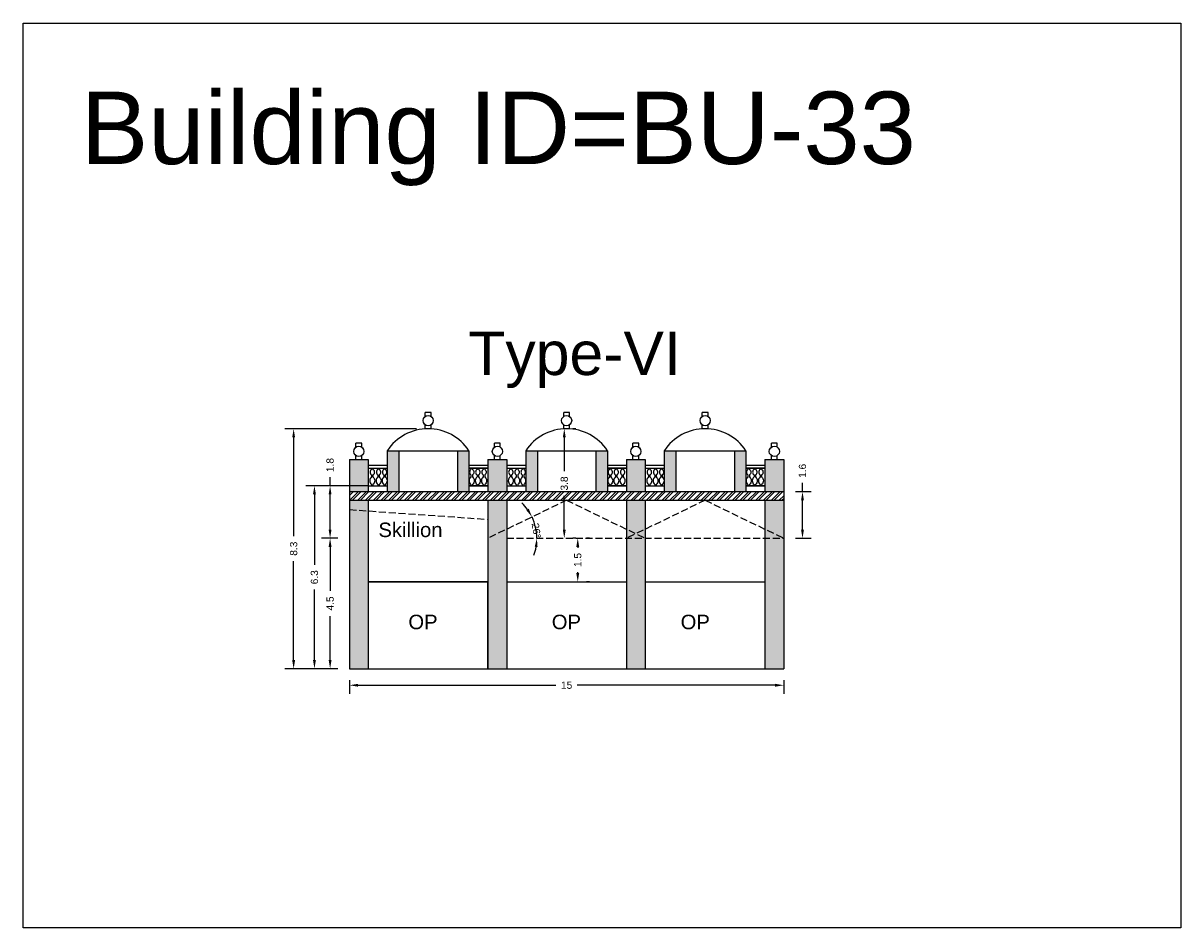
# Model space of a CAD drawing. Header units: metres. Extents: x 3416649 to 3417093, y -6712874 to -6712690.
# Tile 6 of 45: x 3416734 to 3416774, y -6712835 to -6712804. Entities that reach past the tile are written whole.
import ezdxf

# ---------------------------------------------------------------- set-up
doc = ezdxf.new("R2010")
doc.units = ezdxf.units.M
doc.linetypes.add('ACAD_ISO02W100', pattern=[15, 12, -3])
doc.layers.add('Dotted', color=7, linetype='ACAD_ISO02W100', plot=False)
doc.styles.get("Standard").update_dxf_attribs({"font": 'arial.ttf'})
doc.dimstyles.new('ISO-25', dxfattribs={"dimtxt": 0.25, "dimasz": 0.3, "dimexe": 0.3, "dimexo": 0.4, "dimgap": 0.2, "dimtad": 0, "dimdec": 1, "dimdsep": 46, "dimtxsty": 'Standard', "dimcen": 2.5, "dimadec": 0, "dimazin": 0, "dimtfac": 1, "dimtdec": 1, "dimtmove": 0, "dimatfit": 3, "dimfxl": 1, "dimarcsym": 0})

# ---------------------------------------------------------------- blocks, each defined once
blk = doc.blocks.new('*D281')
at = {"color": 0, "lineweight": -2, "transparency": 16777216}
for p, q in [((3416745.613, -6712826.538), (3416745.613, -6712827.009)), ((3416745.913, -6712826.709), (3416752.74, -6712826.709)), ((3416760.303, -6712826.709), (3416753.476, -6712826.709)), ((3416760.603, -6712826.538), (3416760.603, -6712827.009))]:
    blk.add_line(p, q, dxfattribs=at)
at = {"color": 0, "transparency": 16777216}
for points in [[(3416745.913, -6712826.659), (3416745.913, -6712826.759), (3416745.613, -6712826.709)], [(3416760.303, -6712826.659), (3416760.303, -6712826.759), (3416760.603, -6712826.709)]]:
    blk.add_solid(points, dxfattribs=at)
at = {"layer": 'Defpoints', "color": 0, "transparency": 16777216}
for p in [(3416745.613, -6712826.138), (3416760.603, -6712826.138), (3416760.603, -6712826.709)]:
    blk.add_point(p, dxfattribs=at)
at = {"color": 0, "transparency": 16777216, "insert": (3416753.108, -6712826.709), "char_height": 0.25, "attachment_point": 5}
blk.add_mtext('15', dxfattribs=at)
blk = doc.blocks.new('*D282')
at = {"color": 0, "lineweight": -2, "transparency": 16777216}
for p, q in [((3416745.213, -6712821.638), (3416744.644, -6712821.638)), ((3416744.944, -6712821.938), (3416744.944, -6712823.454)), ((3416744.944, -6712825.838), (3416744.944, -6712824.321)), ((3416745.213, -6712826.138), (3416744.644, -6712826.138))]:
    blk.add_line(p, q, dxfattribs=at)
at = {"color": 0, "transparency": 16777216}
for points in [[(3416744.894, -6712821.938), (3416744.994, -6712821.938), (3416744.944, -6712821.638)], [(3416744.894, -6712825.838), (3416744.994, -6712825.838), (3416744.944, -6712826.138)]]:
    blk.add_solid(points, dxfattribs=at)
at = {"layer": 'Defpoints', "color": 0, "transparency": 16777216}
for p in [(3416744.944, -6712821.638), (3416745.613, -6712821.638), (3416745.613, -6712826.138)]:
    blk.add_point(p, dxfattribs=at)
at = {"color": 0, "transparency": 16777216, "insert": (3416744.944, -6712823.888), "char_height": 0.25, "attachment_point": 5, "rotation": 90}
blk.add_mtext('4.5', dxfattribs=at)
blk = doc.blocks.new('*D283')
at = {"color": 0, "lineweight": -2, "transparency": 16777216}
for p, q in [((3416744.944, -6712819.828), (3416744.944, -6712819.528)), ((3416746.19, -6712819.828), (3416744.644, -6712819.828)), ((3416744.944, -6712821.338), (3416744.944, -6712820.128)), ((3416745.213, -6712821.638), (3416744.644, -6712821.638))]:
    blk.add_line(p, q, dxfattribs=at)
at = {"color": 0, "transparency": 16777216}
for points in [[(3416744.894, -6712820.128), (3416744.994, -6712820.128), (3416744.944, -6712819.828)], [(3416744.894, -6712821.338), (3416744.994, -6712821.338), (3416744.944, -6712821.638)]]:
    blk.add_solid(points, dxfattribs=at)
at = {"layer": 'Defpoints', "color": 0, "transparency": 16777216}
for p in [(3416744.944, -6712819.828), (3416746.59, -6712819.828), (3416745.613, -6712821.638)]:
    blk.add_point(p, dxfattribs=at)
at = {"color": 0, "transparency": 16777216, "insert": (3416744.944, -6712819.112), "char_height": 0.25, "attachment_point": 5, "rotation": 90}
blk.add_mtext('1.8', dxfattribs=at)
blk = doc.blocks.new('*D284')
at = {"color": 0, "lineweight": -2, "transparency": 16777216}
for p, q in [((3416753.427, -6712817.858), (3416753.327, -6712817.858)), ((3416753.027, -6712818.158), (3416753.027, -6712819.32)), ((3416753.027, -6712821.338), (3416753.027, -6712820.175)), ((3416753.427, -6712821.638), (3416753.327, -6712821.638))]:
    blk.add_line(p, q, dxfattribs=at)
at = {"color": 0, "transparency": 16777216}
for points in [[(3416752.977, -6712818.158), (3416753.077, -6712818.158), (3416753.027, -6712817.858)], [(3416752.977, -6712821.338), (3416753.077, -6712821.338), (3416753.027, -6712821.638)]]:
    blk.add_solid(points, dxfattribs=at)
at = {"layer": 'Defpoints', "color": 0, "transparency": 16777216}
for p in [(3416753.027, -6712817.858), (3416753.027, -6712821.638), (3416753.027, -6712821.638)]:
    blk.add_point(p, dxfattribs=at)
at = {"color": 0, "transparency": 16777216, "insert": (3416753.027, -6712819.748), "char_height": 0.25, "attachment_point": 5, "rotation": 90}
blk.add_mtext('3.8', dxfattribs=at)
blk = doc.blocks.new('*D285')
at = {"color": 0, "lineweight": -2, "transparency": 16777216}
for p, q in [((3416753.892, -6712821.638), (3416753.792, -6712821.638)), ((3416753.492, -6712821.938), (3416753.492, -6712821.971)), ((3416753.492, -6712822.838), (3416753.492, -6712822.804)), ((3416753.892, -6712823.138), (3416753.792, -6712823.138))]:
    blk.add_line(p, q, dxfattribs=at)
at = {"color": 0, "transparency": 16777216}
for points in [[(3416753.442, -6712821.938), (3416753.542, -6712821.938), (3416753.492, -6712821.638)], [(3416753.442, -6712822.838), (3416753.542, -6712822.838), (3416753.492, -6712823.138)]]:
    blk.add_solid(points, dxfattribs=at)
at = {"layer": 'Defpoints', "color": 0, "transparency": 16777216}
for p in [(3416753.492, -6712821.638), (3416753.492, -6712821.638), (3416753.492, -6712823.138)]:
    blk.add_point(p, dxfattribs=at)
at = {"color": 0, "transparency": 16777216, "insert": (3416753.492, -6712822.388), "char_height": 0.25, "attachment_point": 5, "rotation": 90}
blk.add_mtext('1.5', dxfattribs=at)
blk = doc.blocks.new('*D286')
at = {"color": 0, "lineweight": -2, "transparency": 16777216}
for p, q in [((3416746.24, -6712819.828), (3416744.104, -6712819.828)), ((3416744.404, -6712820.128), (3416744.404, -6712822.554)), ((3416744.404, -6712825.838), (3416744.404, -6712823.411)), ((3416745.213, -6712826.138), (3416744.104, -6712826.138))]:
    blk.add_line(p, q, dxfattribs=at)
at = {"color": 0, "transparency": 16777216}
for points in [[(3416744.354, -6712820.128), (3416744.454, -6712820.128), (3416744.404, -6712819.828)], [(3416744.354, -6712825.838), (3416744.454, -6712825.838), (3416744.404, -6712826.138)]]:
    blk.add_solid(points, dxfattribs=at)
at = {"layer": 'Defpoints', "color": 0, "transparency": 16777216}
for p in [(3416744.404, -6712819.828), (3416746.64, -6712819.828), (3416745.613, -6712826.138)]:
    blk.add_point(p, dxfattribs=at)
at = {"color": 0, "transparency": 16777216, "insert": (3416744.404, -6712822.983), "char_height": 0.25, "attachment_point": 5, "rotation": 90}
blk.add_mtext('6.3', dxfattribs=at)
blk = doc.blocks.new('*D287')
at = {"color": 0, "lineweight": -2, "transparency": 16777216}
for p, q in [((3416747.928, -6712817.858), (3416743.386, -6712817.858)), ((3416743.686, -6712818.158), (3416743.686, -6712821.57)), ((3416743.686, -6712825.838), (3416743.686, -6712822.425)), ((3416745.213, -6712826.138), (3416743.386, -6712826.138))]:
    blk.add_line(p, q, dxfattribs=at)
at = {"color": 0, "transparency": 16777216}
for points in [[(3416743.636, -6712818.158), (3416743.736, -6712818.158), (3416743.686, -6712817.858)], [(3416743.636, -6712825.838), (3416743.736, -6712825.838), (3416743.686, -6712826.138)]]:
    blk.add_solid(points, dxfattribs=at)
at = {"layer": 'Defpoints', "color": 0, "transparency": 16777216}
for p in [(3416743.686, -6712817.858), (3416748.328, -6712817.858), (3416745.613, -6712826.138)]:
    blk.add_point(p, dxfattribs=at)
at = {"color": 0, "transparency": 16777216, "insert": (3416743.686, -6712821.998), "char_height": 0.25, "attachment_point": 5, "rotation": 90}
blk.add_mtext('8.3', dxfattribs=at)
blk = doc.blocks.new('*D288')
at = {"color": 0, "lineweight": -2, "transparency": 16777216}
for p, q in [((3416761.249, -6712820.028), (3416761.249, -6712819.728)), ((3416761.003, -6712820.028), (3416761.549, -6712820.028)), ((3416761.249, -6712821.338), (3416761.249, -6712820.328)), ((3416761.003, -6712821.638), (3416761.549, -6712821.638))]:
    blk.add_line(p, q, dxfattribs=at)
at = {"color": 0, "transparency": 16777216}
for points in [[(3416761.199, -6712820.328), (3416761.299, -6712820.328), (3416761.249, -6712820.028)], [(3416761.199, -6712821.338), (3416761.299, -6712821.338), (3416761.249, -6712821.638)]]:
    blk.add_solid(points, dxfattribs=at)
at = {"layer": 'Defpoints', "color": 0, "transparency": 16777216}
for p in [(3416760.603, -6712820.028), (3416761.249, -6712820.028), (3416760.603, -6712821.638)]:
    blk.add_point(p, dxfattribs=at)
at = {"color": 0, "transparency": 16777216, "insert": (3416761.249, -6712819.312), "char_height": 0.25, "attachment_point": 5, "rotation": 90}
blk.add_mtext('1.6', dxfattribs=at)
blk = doc.blocks.new('*D289')
at = {"color": 0, "lineweight": -2, "transparency": 16777216}
for start, end in [(35.9449, 46.1323), (360, 25.7575), (339.6252, 349.8126)]:
    blk.add_arc((3416750.393, -6712821.638), 1.689, start, end, dxfattribs=at)
at = {"color": 0, "transparency": 16777216}
for points in [[(3416751.803, -6712820.62), (3416751.718, -6712820.672), (3416751.914, -6712820.904)], [(3416752.006, -6712821.932), (3416752.105, -6712821.941), (3416752.082, -6712821.638)]]:
    blk.add_solid(points, dxfattribs=at)
at = {"layer": 'Defpoints', "color": 0, "transparency": 16777216}
for p in [(3416753.108, -6712820.328), (3416752.007, -6712821.139), (3416750.393, -6712821.638), (3416751.043, -6712821.638), (3416760.603, -6712821.638)]:
    blk.add_point(p, dxfattribs=at)
at = {"color": 0, "transparency": 16777216, "insert": (3416752.062, -6712821.376), "char_height": 0.25, "attachment_point": 5, "rotation": 278.9132}
blk.add_mtext('26°', dxfattribs=at)

msp = doc.modelspace()

# ---------------------------------------------------------------- hatches: boundary and pattern name
h = msp.add_hatch(color=256)
h.dxf.hatch_style = 1
h.paths.add_polyline_path([(3416746.263, -6712818.918), (3416745.613, -6712818.918), (3416745.613, -6712820.028), (3416746.263, -6712820.028)])
h.paths.add_polyline_path([(3416746.263, -6712820.328), (3416745.613, -6712820.328), (3416745.613, -6712821.638), (3416746.263, -6712821.324)])
h.paths.add_polyline_path([(3416746.263, -6712821.324), (3416745.613, -6712821.638), (3416746.263, -6712821.638)], flags=17)
h.paths.add_polyline_path([(3416746.263, -6712821.638), (3416745.613, -6712821.638), (3416745.613, -6712826.138), (3416746.263, -6712826.138)])
h.paths.add_polyline_path([(3416747.318, -6712818.618), (3416746.918, -6712818.618), (3416746.918, -6712820.028), (3416747.318, -6712820.028)])
h.paths.add_polyline_path([(3416749.738, -6712818.618), (3416749.338, -6712818.618), (3416749.338, -6712820.028), (3416749.738, -6712820.028)])
h.paths.add_polyline_path([(3416751.043, -6712818.918), (3416750.393, -6712818.918), (3416750.393, -6712820.028), (3416751.043, -6712820.028)])
h.paths.add_polyline_path([(3416751.043, -6712820.328), (3416750.393, -6712820.328), (3416750.393, -6712821.324), (3416750.718, -6712821.481), (3416751.043, -6712821.324)])
h.paths.add_polyline_path([(3416751.043, -6712821.638), (3416750.393, -6712821.638), (3416750.393, -6712826.138), (3416751.043, -6712826.138)])
h.paths.add_polyline_path([(3416751.043, -6712821.324), (3416750.718, -6712821.481), (3416751.043, -6712821.638)])
h.paths.add_polyline_path([(3416750.718, -6712821.481), (3416750.393, -6712821.638), (3416751.043, -6712821.638)])
h.paths.add_polyline_path([(3416750.718, -6712821.481), (3416750.393, -6712821.324), (3416750.393, -6712821.638)])
h.paths.add_polyline_path([(3416752.098, -6712818.618), (3416751.698, -6712818.618), (3416751.698, -6712820.028), (3416752.098, -6712820.028)])
h.paths.add_polyline_path([(3416754.518, -6712818.618), (3416754.118, -6712818.618), (3416754.118, -6712820.028), (3416754.518, -6712820.028)])
h.paths.add_polyline_path([(3416755.823, -6712818.918), (3416755.173, -6712818.918), (3416755.173, -6712820.028), (3416755.823, -6712820.028)])
h.paths.add_polyline_path([(3416755.823, -6712820.328), (3416755.173, -6712820.328), (3416755.173, -6712821.324), (3416755.498, -6712821.481), (3416755.823, -6712821.324)])
h.paths.add_polyline_path([(3416755.823, -6712821.324), (3416755.498, -6712821.481), (3416755.823, -6712821.638)])
h.paths.add_polyline_path([(3416755.498, -6712821.481), (3416755.173, -6712821.638), (3416755.823, -6712821.638)])
h.paths.add_polyline_path([(3416755.173, -6712821.324), (3416755.173, -6712821.638), (3416755.498, -6712821.481)])
h.paths.add_polyline_path([(3416755.823, -6712821.638), (3416755.173, -6712821.638), (3416755.173, -6712826.138), (3416755.823, -6712826.138)])
h.paths.add_polyline_path([(3416756.878, -6712818.618), (3416756.478, -6712818.618), (3416756.478, -6712820.028), (3416756.878, -6712820.028)])
h.paths.add_polyline_path([(3416759.298, -6712818.618), (3416758.898, -6712818.618), (3416758.898, -6712820.028), (3416759.298, -6712820.028)])
h.paths.add_polyline_path([(3416760.603, -6712818.918), (3416759.953, -6712818.918), (3416759.953, -6712820.028), (3416760.603, -6712820.028)])
h.paths.add_polyline_path([(3416760.603, -6712820.328), (3416759.953, -6712820.328), (3416759.953, -6712821.324), (3416760.603, -6712821.638)])
h.paths.add_polyline_path([(3416759.953, -6712821.324), (3416759.953, -6712821.638), (3416760.603, -6712821.638)], flags=17)
h.paths.add_polyline_path([(3416760.603, -6712821.638), (3416759.953, -6712821.638), (3416759.953, -6712826.138), (3416760.603, -6712826.138)])
h = msp.add_hatch()
h.set_pattern_fill('ANSI32', color=256, scale=0.02)
h.set_pattern_definition([(45, (-19.30716, 0.85344), (-0.134703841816, 0.134703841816), []), (45, (-19.21736, 0.85344), (-0.134703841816, 0.134703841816), [])])
h.paths.add_polyline_path([(3416760.603, -6712820.028), (3416755.173, -6712820.028), (3416750.393, -6712820.028), (3416745.613, -6712820.028), (3416745.613, -6712820.328), (3416751.043, -6712820.328), (3416755.173, -6712820.328), (3416755.823, -6712820.328), (3416760.603, -6712820.328)])

# ---------------------------------------------------------------- linework, layer by layer
for points in [[(3416734.35, -6712803.867), (3416774.308, -6712803.867), (3416774.308, -6712835.078), (3416734.35, -6712835.078)], [(3416750.393, -6712823.138), (3416746.263, -6712823.138), (3416746.263, -6712826.138), (3416750.393, -6712826.138)]]:
    msp.add_lwpolyline(points, close=True)
for points in [[(3416748.228, -6712817.435), (3416748.228, -6712817.302)], [(3416748.428, -6712817.302), (3416748.228, -6712817.302)], [(3416748.428, -6712817.435), (3416748.428, -6712817.302)], [(3416753.008, -6712817.435), (3416753.008, -6712817.302)], [(3416753.208, -6712817.302), (3416753.008, -6712817.302)], [(3416753.208, -6712817.435), (3416753.208, -6712817.302)], [(3416757.788, -6712817.435), (3416757.788, -6712817.302)], [(3416757.988, -6712817.302), (3416757.788, -6712817.302)], [(3416757.988, -6712817.435), (3416757.988, -6712817.302)], [(3416748.228, -6712817.858), (3416748.228, -6712817.724)], [(3416748.428, -6712817.858), (3416748.428, -6712817.724)], [(3416753.008, -6712817.858), (3416753.008, -6712817.724)], [(3416753.208, -6712817.858), (3416753.208, -6712817.724)], [(3416757.788, -6712817.858), (3416757.788, -6712817.724)], [(3416757.988, -6712817.858), (3416757.988, -6712817.724)], [(3416745.838, -6712818.495), (3416745.838, -6712818.362)], [(3416746.038, -6712818.362), (3416745.838, -6712818.362)], [(3416746.038, -6712818.495), (3416746.038, -6712818.362)], [(3416750.618, -6712818.495), (3416750.618, -6712818.362)], [(3416750.818, -6712818.362), (3416750.618, -6712818.362)], [(3416750.818, -6712818.495), (3416750.818, -6712818.362)], [(3416755.398, -6712818.495), (3416755.398, -6712818.362)], [(3416755.598, -6712818.362), (3416755.398, -6712818.362)], [(3416755.598, -6712818.495), (3416755.598, -6712818.362)], [(3416760.178, -6712818.495), (3416760.178, -6712818.362)], [(3416760.378, -6712818.362), (3416760.178, -6712818.362)], [(3416760.378, -6712818.495), (3416760.378, -6712818.362)], [(3416745.613, -6712818.918), (3416745.613, -6712826.138)], [(3416745.613, -6712818.918), (3416746.263, -6712818.918)], [(3416745.613, -6712818.918), (3416746.263, -6712818.918)], [(3416745.838, -6712818.918), (3416745.838, -6712818.784)], [(3416746.038, -6712818.918), (3416746.038, -6712818.784)], [(3416746.263, -6712818.918), (3416746.263, -6712820.028)], [(3416746.918, -6712818.618), (3416746.918, -6712820.028)], [(3416746.918, -6712818.618), (3416749.738, -6712818.618)], [(3416747.318, -6712818.618), (3416747.318, -6712820.028)], [(3416749.338, -6712818.618), (3416749.338, -6712820.028)], [(3416749.738, -6712818.618), (3416749.738, -6712820.028)], [(3416750.393, -6712818.918), (3416750.393, -6712820.028)], [(3416750.393, -6712818.918), (3416751.043, -6712818.918)], [(3416750.393, -6712818.918), (3416751.043, -6712818.918)], [(3416750.618, -6712818.918), (3416750.618, -6712818.784)], [(3416750.818, -6712818.918), (3416750.818, -6712818.784)], [(3416751.043, -6712818.918), (3416751.043, -6712820.028)], [(3416751.698, -6712818.618), (3416751.698, -6712820.028)], [(3416751.698, -6712818.618), (3416754.518, -6712818.618)], [(3416752.098, -6712818.618), (3416752.098, -6712820.028)], [(3416754.118, -6712818.618), (3416754.118, -6712820.028)], [(3416754.518, -6712818.618), (3416754.518, -6712820.028)], [(3416755.173, -6712818.918), (3416755.823, -6712818.918)], [(3416755.173, -6712818.918), (3416755.173, -6712820.028)], [(3416755.173, -6712818.918), (3416755.823, -6712818.918)], [(3416755.398, -6712818.918), (3416755.398, -6712818.784)], [(3416755.598, -6712818.918), (3416755.598, -6712818.784)], [(3416755.823, -6712818.918), (3416755.823, -6712820.028)], [(3416756.478, -6712818.618), (3416756.478, -6712820.028)], [(3416756.478, -6712818.618), (3416759.298, -6712818.618)], [(3416756.878, -6712818.618), (3416756.878, -6712820.028)], [(3416758.898, -6712818.618), (3416758.898, -6712820.028)], [(3416759.298, -6712818.618), (3416759.298, -6712820.028)], [(3416759.953, -6712818.918), (3416760.603, -6712818.918)], [(3416759.953, -6712818.918), (3416759.953, -6712820.028)], [(3416759.953, -6712818.918), (3416760.603, -6712818.918)], [(3416760.178, -6712818.918), (3416760.178, -6712818.784)], [(3416760.378, -6712818.918), (3416760.378, -6712818.784)], [(3416760.603, -6712818.918), (3416760.603, -6712826.138)], [(3416746.263, -6712819.118), (3416746.918, -6712819.118)], [(3416746.263, -6712819.218), (3416746.918, -6712819.218)], [(3416749.738, -6712819.118), (3416750.393, -6712819.118)], [(3416749.738, -6712819.218), (3416750.393, -6712819.218)], [(3416750.393, -6712819.218), (3416749.738, -6712819.218)], [(3416751.043, -6712819.118), (3416751.698, -6712819.118)], [(3416751.043, -6712819.218), (3416751.698, -6712819.218)], [(3416754.518, -6712819.118), (3416755.173, -6712819.118)], [(3416754.518, -6712819.218), (3416755.173, -6712819.218)], [(3416755.173, -6712819.218), (3416754.518, -6712819.218)], [(3416755.823, -6712819.118), (3416756.478, -6712819.118)], [(3416755.823, -6712819.218), (3416756.478, -6712819.218)], [(3416759.298, -6712819.118), (3416759.953, -6712819.118)], [(3416759.298, -6712819.218), (3416759.953, -6712819.218)], [(3416759.953, -6712819.218), (3416759.298, -6712819.218)], [(3416745.613, -6712820.028), (3416751.043, -6712820.028)], [(3416746.263, -6712819.828), (3416746.918, -6712819.828)], [(3416746.376, -6712819.787), (3416746.376, -6712819.828)], [(3416746.425, -6712819.787), (3416746.425, -6712819.828)], [(3416746.591, -6712819.787), (3416746.591, -6712819.828)], [(3416746.64, -6712819.787), (3416746.64, -6712819.828)], [(3416746.799, -6712819.787), (3416746.799, -6712819.828)], [(3416746.848, -6712819.787), (3416746.848, -6712819.828)], [(3416749.738, -6712819.828), (3416750.393, -6712819.828)], [(3416750.393, -6712819.828), (3416749.738, -6712819.828)], [(3416749.807, -6712819.787), (3416749.807, -6712819.828)], [(3416749.856, -6712819.787), (3416749.856, -6712819.828)], [(3416750.016, -6712819.787), (3416750.016, -6712819.828)], [(3416750.065, -6712819.787), (3416750.065, -6712819.828)], [(3416750.231, -6712819.787), (3416750.231, -6712819.828)], [(3416750.28, -6712819.787), (3416750.28, -6712819.828)], [(3416750.393, -6712820.028), (3416755.823, -6712820.028)], [(3416751.043, -6712819.828), (3416751.698, -6712819.828)], [(3416751.156, -6712819.787), (3416751.156, -6712819.828)], [(3416751.205, -6712819.787), (3416751.205, -6712819.828)], [(3416751.371, -6712819.787), (3416751.371, -6712819.828)], [(3416751.42, -6712819.787), (3416751.42, -6712819.828)], [(3416751.579, -6712819.787), (3416751.579, -6712819.828)], [(3416751.628, -6712819.787), (3416751.628, -6712819.828)], [(3416754.518, -6712819.828), (3416755.173, -6712819.828)], [(3416755.173, -6712819.828), (3416754.518, -6712819.828)], [(3416754.587, -6712819.787), (3416754.587, -6712819.828)], [(3416754.636, -6712819.787), (3416754.636, -6712819.828)], [(3416754.796, -6712819.787), (3416754.796, -6712819.828)], [(3416754.845, -6712819.787), (3416754.845, -6712819.828)], [(3416755.011, -6712819.787), (3416755.011, -6712819.828)], [(3416755.06, -6712819.787), (3416755.06, -6712819.828)], [(3416755.173, -6712820.028), (3416760.603, -6712820.028)], [(3416755.823, -6712819.828), (3416756.478, -6712819.828)], [(3416755.936, -6712819.787), (3416755.936, -6712819.828)], [(3416755.985, -6712819.787), (3416755.985, -6712819.828)], [(3416756.151, -6712819.787), (3416756.151, -6712819.828)], [(3416756.2, -6712819.787), (3416756.2, -6712819.828)], [(3416756.359, -6712819.787), (3416756.359, -6712819.828)], [(3416756.408, -6712819.787), (3416756.408, -6712819.828)], [(3416759.298, -6712819.828), (3416759.953, -6712819.828)], [(3416759.953, -6712819.828), (3416759.298, -6712819.828)], [(3416759.367, -6712819.787), (3416759.367, -6712819.828)], [(3416759.416, -6712819.787), (3416759.416, -6712819.828)], [(3416759.576, -6712819.787), (3416759.576, -6712819.828)], [(3416759.625, -6712819.787), (3416759.625, -6712819.828)], [(3416759.791, -6712819.787), (3416759.791, -6712819.828)], [(3416759.84, -6712819.787), (3416759.84, -6712819.828)], [(3416745.613, -6712820.328), (3416751.043, -6712820.328)], [(3416746.263, -6712820.328), (3416746.263, -6712826.138)], [(3416750.393, -6712820.328), (3416750.393, -6712826.138)], [(3416750.393, -6712820.328), (3416755.823, -6712820.328)], [(3416751.043, -6712820.328), (3416751.043, -6712826.138)], [(3416751.043, -6712820.328), (3416755.173, -6712820.328)], [(3416755.173, -6712820.328), (3416755.173, -6712826.138)], [(3416755.173, -6712820.328), (3416760.603, -6712820.328)], [(3416755.823, -6712820.328), (3416755.823, -6712826.138)], [(3416759.953, -6712820.328), (3416759.953, -6712826.138)], [(3416746.263, -6712823.138), (3416750.393, -6712823.138)], [(3416751.043, -6712823.138), (3416755.173, -6712823.138)], [(3416755.823, -6712823.138), (3416759.953, -6712823.138)], [(3416745.613, -6712826.138), (3416751.043, -6712826.138)], [(3416750.393, -6712826.138), (3416755.823, -6712826.138)], [(3416755.173, -6712826.138), (3416760.603, -6712826.138)]]:
    msp.add_lwpolyline(points)
for points in [[(3416746.376, -6712819.218), (3416746.376, -6712819.261, 0.504557), (3416746.376, -6712819.454), (3416746.376, -6712819.521, 0.463136), (3416746.376, -6712819.787)], [(3416746.425, -6712819.218), (3416746.425, -6712819.261, -0.504557), (3416746.425, -6712819.454), (3416746.425, -6712819.521, -0.463136), (3416746.425, -6712819.787)], [(3416746.591, -6712819.218), (3416746.591, -6712819.261, 0.504557), (3416746.591, -6712819.454), (3416746.591, -6712819.521, 0.463136), (3416746.591, -6712819.787)], [(3416746.64, -6712819.218), (3416746.64, -6712819.261, -0.504557), (3416746.64, -6712819.454), (3416746.64, -6712819.521, -0.463136), (3416746.64, -6712819.787)], [(3416746.799, -6712819.218), (3416746.799, -6712819.261, 0.504557), (3416746.799, -6712819.454), (3416746.799, -6712819.521, 0.463136), (3416746.799, -6712819.787)], [(3416746.848, -6712819.218), (3416746.848, -6712819.261, -0.504557), (3416746.848, -6712819.454), (3416746.848, -6712819.521, -0.463136), (3416746.848, -6712819.787)], [(3416749.807, -6712819.218), (3416749.807, -6712819.261, 0.504557), (3416749.807, -6712819.454), (3416749.807, -6712819.521, 0.463136), (3416749.807, -6712819.787)], [(3416749.856, -6712819.218), (3416749.856, -6712819.261, -0.504557), (3416749.856, -6712819.454), (3416749.856, -6712819.521, -0.463136), (3416749.856, -6712819.787)], [(3416750.016, -6712819.218), (3416750.016, -6712819.261, 0.504557), (3416750.016, -6712819.454), (3416750.016, -6712819.521, 0.463136), (3416750.016, -6712819.787)], [(3416750.065, -6712819.218), (3416750.065, -6712819.261, -0.504557), (3416750.065, -6712819.454), (3416750.065, -6712819.521, -0.463136), (3416750.065, -6712819.787)], [(3416750.231, -6712819.218), (3416750.231, -6712819.261, 0.504557), (3416750.231, -6712819.454), (3416750.231, -6712819.521, 0.463136), (3416750.231, -6712819.787)], [(3416750.28, -6712819.218), (3416750.28, -6712819.261, -0.504557), (3416750.28, -6712819.454), (3416750.28, -6712819.521, -0.463136), (3416750.28, -6712819.787)], [(3416751.156, -6712819.218), (3416751.156, -6712819.261, 0.504557), (3416751.156, -6712819.454), (3416751.156, -6712819.521, 0.463136), (3416751.156, -6712819.787)], [(3416751.205, -6712819.218), (3416751.205, -6712819.261, -0.504557), (3416751.205, -6712819.454), (3416751.205, -6712819.521, -0.463136), (3416751.205, -6712819.787)], [(3416751.371, -6712819.218), (3416751.371, -6712819.261, 0.504557), (3416751.371, -6712819.454), (3416751.371, -6712819.521, 0.463136), (3416751.371, -6712819.787)], [(3416751.42, -6712819.218), (3416751.42, -6712819.261, -0.504557), (3416751.42, -6712819.454), (3416751.42, -6712819.521, -0.463136), (3416751.42, -6712819.787)], [(3416751.579, -6712819.218), (3416751.579, -6712819.261, 0.504557), (3416751.579, -6712819.454), (3416751.579, -6712819.521, 0.463136), (3416751.579, -6712819.787)], [(3416751.628, -6712819.218), (3416751.628, -6712819.261, -0.504557), (3416751.628, -6712819.454), (3416751.628, -6712819.521, -0.463136), (3416751.628, -6712819.787)], [(3416754.587, -6712819.218), (3416754.587, -6712819.261, 0.504557), (3416754.587, -6712819.454), (3416754.587, -6712819.521, 0.463136), (3416754.587, -6712819.787)], [(3416754.636, -6712819.218), (3416754.636, -6712819.261, -0.504557), (3416754.636, -6712819.454), (3416754.636, -6712819.521, -0.463136), (3416754.636, -6712819.787)], [(3416754.796, -6712819.218), (3416754.796, -6712819.261, 0.504557), (3416754.796, -6712819.454), (3416754.796, -6712819.521, 0.463136), (3416754.796, -6712819.787)], [(3416754.845, -6712819.218), (3416754.845, -6712819.261, -0.504557), (3416754.845, -6712819.454), (3416754.845, -6712819.521, -0.463136), (3416754.845, -6712819.787)], [(3416755.011, -6712819.218), (3416755.011, -6712819.261, 0.504557), (3416755.011, -6712819.454), (3416755.011, -6712819.521, 0.463136), (3416755.011, -6712819.787)], [(3416755.06, -6712819.218), (3416755.06, -6712819.261, -0.504557), (3416755.06, -6712819.454), (3416755.06, -6712819.521, -0.463136), (3416755.06, -6712819.787)], [(3416755.936, -6712819.218), (3416755.936, -6712819.261, 0.504557), (3416755.936, -6712819.454), (3416755.936, -6712819.521, 0.463136), (3416755.936, -6712819.787)], [(3416755.985, -6712819.218), (3416755.985, -6712819.261, -0.504557), (3416755.985, -6712819.454), (3416755.985, -6712819.521, -0.463136), (3416755.985, -6712819.787)], [(3416756.151, -6712819.218), (3416756.151, -6712819.261, 0.504557), (3416756.151, -6712819.454), (3416756.151, -6712819.521, 0.463136), (3416756.151, -6712819.787)], [(3416756.2, -6712819.218), (3416756.2, -6712819.261, -0.504557), (3416756.2, -6712819.454), (3416756.2, -6712819.521, -0.463136), (3416756.2, -6712819.787)], [(3416756.359, -6712819.218), (3416756.359, -6712819.261, 0.504557), (3416756.359, -6712819.454), (3416756.359, -6712819.521, 0.463136), (3416756.359, -6712819.787)], [(3416756.408, -6712819.218), (3416756.408, -6712819.261, -0.504557), (3416756.408, -6712819.454), (3416756.408, -6712819.521, -0.463136), (3416756.408, -6712819.787)], [(3416759.367, -6712819.218), (3416759.367, -6712819.261, 0.504557), (3416759.367, -6712819.454), (3416759.367, -6712819.521, 0.463136), (3416759.367, -6712819.787)], [(3416759.416, -6712819.218), (3416759.416, -6712819.261, -0.504557), (3416759.416, -6712819.454), (3416759.416, -6712819.521, -0.463136), (3416759.416, -6712819.787)], [(3416759.576, -6712819.218), (3416759.576, -6712819.261, 0.504557), (3416759.576, -6712819.454), (3416759.576, -6712819.521, 0.463136), (3416759.576, -6712819.787)], [(3416759.625, -6712819.218), (3416759.625, -6712819.261, -0.504557), (3416759.625, -6712819.454), (3416759.625, -6712819.521, -0.463136), (3416759.625, -6712819.787)], [(3416759.791, -6712819.218), (3416759.791, -6712819.261, 0.504557), (3416759.791, -6712819.454), (3416759.791, -6712819.521, 0.463136), (3416759.791, -6712819.787)], [(3416759.84, -6712819.218), (3416759.84, -6712819.261, -0.504557), (3416759.84, -6712819.454), (3416759.84, -6712819.521, -0.463136), (3416759.84, -6712819.787)]]:
    msp.add_lwpolyline(points, format="xyb")
for centre in [(3416748.328, -6712817.58), (3416753.108, -6712817.58), (3416757.888, -6712817.58), (3416745.938, -6712818.64), (3416750.718, -6712818.64), (3416755.498, -6712818.64), (3416760.278, -6712818.64)]:
    msp.add_circle(centre, 0.176)
for centre in [(3416748.328, -6712819.546), (3416753.108, -6712819.546), (3416757.888, -6712819.546)]:
    msp.add_arc(centre, 1.688, 33.35, 146.65)
at = {"layer": 'Dotted', "ltscale": 0.02}
for points in [[(3416753.108, -6712820.328), (3416750.393, -6712821.638)], [(3416753.108, -6712820.328), (3416755.823, -6712821.638)], [(3416757.888, -6712820.328), (3416755.173, -6712821.638)], [(3416757.888, -6712820.328), (3416760.603, -6712821.638)], [(3416745.613, -6712820.649), (3416750.393, -6712820.985)], [(3416751.043, -6712821.638), (3416760.603, -6712821.638)]]:
    msp.add_lwpolyline(points, dxfattribs=at)

# ---------------------------------------------------------------- texts
at = {"attachment_point": 1}
for s, width, heights, insert, char_height in [('Building ID=BU-33', 67.86454, [0.517], (3416736.339, -6712806.228), 2.5), ('Type-VI', 9.99112, [0.517], (3416749.714, -6712814.506), 1.5), ('Skillion', 1.17554, [0], (3416746.612, -6712821.097), 0.5), ('OP', 1.17554, [0], (3416747.646, -6712824.276), 0.5), ('OP', 1.17554, [0], (3416752.595, -6712824.276), 0.5), ('OP', 1.17554, [0], (3416757.043, -6712824.276), 0.5)]:
    msp.add_mtext_dynamic_manual_height_columns(s, width=width, gutter_width=12.5, heights=heights, dxfattribs=dict(at, insert=insert, char_height=char_height))

# ---------------------------------------------------------------- dimensions: what is measured, and where the dimension line sits
for base, p1, p2, picture, middle in [((3416743.686, -6712817.858), (3416745.613, -6712826.138), (3416748.328, -6712817.858), '*D287', (3416743.686, -6712821.998)), ((3416753.027, -6712821.638), (3416753.027, -6712817.858), (3416753.027, -6712821.638), '*D284', (3416753.027, -6712819.748)), ((3416744.944, -6712819.828), (3416745.613, -6712821.638), (3416746.59, -6712819.828), '*D283', (3416744.944, -6712819.112)), ((3416761.249, -6712820.028), (3416760.603, -6712821.638), (3416760.603, -6712820.028), '*D288', (3416761.249, -6712819.312)), ((3416744.404, -6712819.828), (3416745.613, -6712826.138), (3416746.64, -6712819.828), '*D286', (3416744.404, -6712822.983)), ((3416744.944, -6712821.638), (3416745.613, -6712826.138), (3416745.613, -6712821.638), '*D282', (3416744.944, -6712823.888))]:
    dim = msp.add_linear_dim(base=base, p1=p1, p2=p2, angle=90, dimstyle='ISO-25')
    dim.commit()
    dim.dimension.update_dxf_attribs({"geometry": picture, "text_midpoint": middle})
dim = msp.add_angular_dim_2l(base=(3416752.007, -6712821.139), line1=((3416751.043, -6712821.638), (3416760.603, -6712821.638)), line2=((3416753.108, -6712820.328), (3416750.393, -6712821.638)), dimstyle='ISO-25')
dim.commit()
dim.dimension.update_dxf_attribs({"geometry": '*D289', "text_midpoint": (3416752.062, -6712821.376), "dimtype": 162})
dim = msp.add_linear_dim(base=(3416753.492, -6712821.638), p1=(3416753.492, -6712823.138), p2=(3416753.492, -6712821.638), angle=90, dimstyle='ISO-25')
dim.commit()
dim.dimension.update_dxf_attribs({"geometry": '*D285', "text_midpoint": (3416753.492, -6712822.388), "dimtype": 160})
dim = msp.add_linear_dim(base=(3416760.603, -6712826.709), p1=(3416745.613, -6712826.138), p2=(3416760.603, -6712826.138), dimstyle='ISO-25')
dim.commit()
dim.dimension.update_dxf_attribs({"geometry": '*D281', "text_midpoint": (3416753.108, -6712826.709)})

doc.saveas('drawing.dxf')
